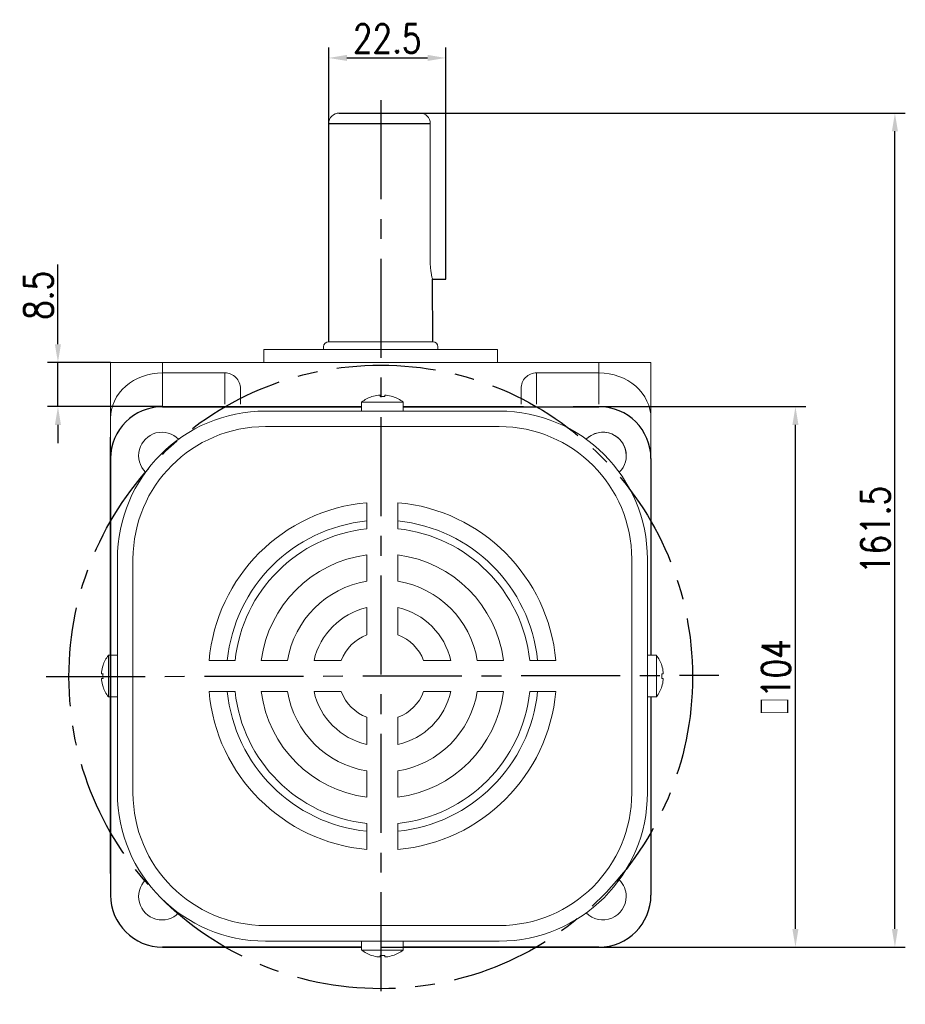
# Model space of a CAD drawing. Header units: inches. Extents: x 331 to 12887, y -474 to 4488.
# Tile 37 of 122: x 3977 to 4148, y 1247 to 1437. Entities that reach past the tile are written whole.
import ezdxf

# ---------------------------------------------------------------- set-up
doc = ezdxf.new("R2010")
doc.units = ezdxf.units.IN
doc.header["$LTSCALE"] = 10
doc.header["$MEASUREMENT"] = 0
doc.linetypes.add('CENTER', pattern=[10.16, 6.35, -1.27, 1.27, -1.27])
for name, color, linetype in [('1轮廓实线层', 7, 'Continuous'), ('3中心线层', 1, 'CENTER'), ('7标注层', 4, 'Continuous')]:
    doc.layers.add(name, color=color, linetype=linetype)
doc.styles.add('TH_GBDIM', font='romans.shx', dxfattribs={"width": 0.8, "bigfont": 'gbcbig.shx'})
doc.dimstyles.new('TH_GBDIM', dxfattribs={"dimtxt": 3.5, "dimasz": 2.5, "dimexe": 2, "dimexo": 0, "dimgap": 1, "dimtad": 1, "dimdec": 4, "dimdsep": 46, "dimtxsty": 'TH_GBDIM', "dimcen": 0.09, "dimclrd": 4, "dimclre": 4, "dimclrt": 3, "dimadec": 0, "dimazin": 0, "dimtfac": 1, "dimtdec": 4, "dimtmove": 0, "dimatfit": 3, "dimfxl": 1, "dimtzin": 0, "dimarcsym": 0})

# ---------------------------------------------------------------- blocks, each defined once
blk = doc.blocks.new('*D464')
at = {"layer": '7标注层', "color": 4, "lineweight": -2, "transparency": 16777216}
for p, q in [((3984.49, 1374.33), (3984.49, 1389.67)), ((3994.61, 1370.83), (3982.49, 1370.83)), ((3984.49, 1362.33), (3984.49, 1370.83)), ((4004.61, 1362.33), (3982.49, 1362.33)), ((3984.49, 1358.83), (3984.49, 1355.33))]:
    blk.add_line(p, q, dxfattribs=at)
at = {"layer": '7标注层', "color": 4, "transparency": 16777216}
for points in [[(3983.9, 1374.33), (3985.07, 1374.33), (3984.49, 1370.83)], [(3983.9, 1358.83), (3985.07, 1358.83), (3984.49, 1362.33)]]:
    blk.add_solid(points, dxfattribs=at)
at = {"layer": 'Defpoints', "color": 0, "transparency": 16777216}
for p in [(3994.61, 1370.83), (3984.49, 1362.33), (4004.61, 1362.33)]:
    blk.add_point(p, dxfattribs=at)
at = {"layer": '7标注层', "color": 3, "transparency": 16777216, "insert": (3980.74, 1383.75), "char_height": 5.5, "attachment_point": 5, "rotation": 90, "style": 'TH_GBDIM'}
blk.add_mtext('{8.5}{}{}', dxfattribs=at)
blk = doc.blocks.new('*D448')
at = {"layer": '7标注层', "color": 4, "lineweight": -2, "transparency": 16777216}
for p, q in [((4083.66, 1362.33), (4128.42, 1362.33)), ((4126.42, 1261.83), (4126.42, 1358.83)), ((4083.66, 1258.33), (4128.42, 1258.33))]:
    blk.add_line(p, q, dxfattribs=at)
at = {"layer": '7标注层', "color": 4, "transparency": 16777216}
for points in [[(4125.83, 1358.83), (4127, 1358.83), (4126.42, 1362.33)], [(4125.83, 1261.83), (4127, 1261.83), (4126.42, 1258.33)]]:
    blk.add_solid(points, dxfattribs=at)
at = {"layer": 'Defpoints', "color": 0, "transparency": 16777216}
for p in [(4083.66, 1362.33), (4126.42, 1362.33), (4083.66, 1258.33)]:
    blk.add_point(p, dxfattribs=at)
at = {"layer": '7标注层', "color": 3, "transparency": 16777216, "insert": (4122.67, 1310.33), "char_height": 5.5, "attachment_point": 5, "rotation": 90, "style": 'TH_GBDIM'}
blk.add_mtext('{□}104', dxfattribs=at)
blk = doc.blocks.new('*D454')
at = {"layer": '7标注层', "color": 4, "lineweight": -2, "transparency": 16777216}
for p, q in [((4054.15, 1418.83), (4147.56, 1418.83)), ((4145.56, 1261.83), (4145.56, 1415.33)), ((4088.61, 1258.33), (4147.56, 1258.33))]:
    blk.add_line(p, q, dxfattribs=at)
at = {"layer": '7标注层', "color": 4, "transparency": 16777216}
for points in [[(4144.98, 1415.33), (4146.14, 1415.33), (4145.56, 1418.83)], [(4144.98, 1261.83), (4146.14, 1261.83), (4145.56, 1258.33)]]:
    blk.add_solid(points, dxfattribs=at)
at = {"layer": 'Defpoints', "color": 0, "transparency": 16777216}
for p in [(4054.15, 1418.83), (4145.56, 1418.83), (4088.61, 1258.33)]:
    blk.add_point(p, dxfattribs=at)
at = {"layer": '7标注层', "color": 3, "transparency": 16777216, "insert": (4141.81, 1338.58), "char_height": 5.5, "attachment_point": 5, "rotation": 90, "style": 'TH_GBDIM'}
blk.add_mtext('161.5', dxfattribs=at)
blk = doc.blocks.new('*D446')
at = {"layer": '7标注层', "color": 4, "lineweight": -2, "transparency": 16777216}
for p, q in [((4036.61, 1416.83), (4036.61, 1431.43)), ((4059.11, 1418.83), (4059.11, 1431.43)), ((4040.11, 1429.43), (4055.61, 1429.43))]:
    blk.add_line(p, q, dxfattribs=at)
at = {"layer": '7标注层', "color": 4, "transparency": 16777216}
for points in [[(4040.11, 1430.02), (4040.11, 1428.85), (4036.61, 1429.43)], [(4055.61, 1430.02), (4055.61, 1428.85), (4059.11, 1429.43)]]:
    blk.add_solid(points, dxfattribs=at)
at = {"layer": 'Defpoints', "color": 0, "transparency": 16777216}
for p in [(4059.11, 1429.43), (4059.11, 1418.83), (4036.61, 1416.83)]:
    blk.add_point(p, dxfattribs=at)
at = {"layer": '7标注层', "color": 3, "transparency": 16777216, "insert": (4047.86, 1433.18), "char_height": 5.5, "attachment_point": 5, "style": 'TH_GBDIM'}
blk.add_mtext('22.5', dxfattribs=at)

msp = doc.modelspace()

# ---------------------------------------------------------------- linework, layer by layer
at = {"linetype": 'Continuous', "lineweight": 15}
for p, q in [((4038.60821, 1418.82521), (4059.10821, 1418.82521)), ((4038.60821, 1418.82521), (4054.6082, 1418.82521)), ((4056.14848, 1389.8261), (4056.1476, 1416.82521)), ((4056.6082, 1374.82609), (4036.60821, 1374.82609)), ((4024.1082, 1373.32609), (4069.10821, 1373.32609)), ((3994.6082, 1370.8261), (4004.60821, 1370.8261)), ((3994.6082, 1352.3261), (3994.6082, 1370.8261)), ((4004.60821, 1370.8261), (4004.60821, 1368.8261)), ((4004.60821, 1370.8261), (4088.6082, 1370.8261)), ((4088.6082, 1368.8261), (4088.6082, 1370.8261)), ((4088.6082, 1370.8261), (4098.60821, 1370.8261)), ((4098.60821, 1370.8261), (4098.6082, 1352.3261)), ((4016.60821, 1368.8261), (4004.60821, 1368.8261)), ((4004.60821, 1368.8261), (4004.60821, 1362.3261)), ((4016.60821, 1362.80882), (4016.60821, 1368.8261)), ((4076.6082, 1368.8261), (4088.6082, 1368.8261)), ((4076.6082, 1368.8261), (4076.6082, 1362.80882)), ((4088.6082, 1362.80882), (4088.6082, 1368.8261)), ((4019.6082, 1365.79982), (4019.6082, 1362.80882)), ((4073.60821, 1362.80882), (4073.60821, 1365.79982))]:
    msp.add_line(p, q, dxfattribs=at)
at = {"color": 7, "linetype": 'Continuous', "lineweight": 15}
for p, q in [((4046.49011, 1364.25469), (4046.49011, 1364.53086)), ((4047.37011, 1364.53086), (4047.37011, 1364.25469)), ((4046.93011, 1363.21161), (4042.93011, 1363.21161)), ((4050.93011, 1363.21161), (4046.93011, 1363.21161)), ((4024.43011, 1361.48813), (4069.43011, 1361.48813)), ((4069.43011, 1358.48813), (4024.43011, 1358.48813)), ((4043.93011, 1338.8298), (4043.93011, 1343.85353)), ((4049.93011, 1338.8298), (4049.93011, 1343.85353)), ((3995.93011, 1287.98813), (3995.93011, 1332.98813)), ((3998.93011, 1332.98813), (3998.93011, 1287.98813)), ((4043.93011, 1328.74327), (4043.93011, 1333.79586)), ((4049.93011, 1328.74327), (4049.93011, 1333.79586)), ((4094.93011, 1332.98813), (4094.93011, 1287.98813)), ((4097.93011, 1287.98813), (4097.93011, 1332.98813)), ((4043.93011, 1318.41596), (4043.93011, 1323.65058)), ((4049.93011, 1318.41596), (4049.93011, 1323.65058)), ((3994.20664, 1314.48813), (3994.20664, 1306.79123)), ((4018.58845, 1313.48813), (4013.56471, 1313.48813)), ((4028.67497, 1313.48813), (4023.62239, 1313.48813)), ((4039.00228, 1313.48813), (4033.76766, 1313.48813)), ((4060.09256, 1313.48813), (4054.85794, 1313.48813)), ((4070.23783, 1313.48813), (4065.18525, 1313.48813)), ((4080.29551, 1313.48813), (4075.27178, 1313.48813)), ((4099.65359, 1314.48813), (4099.65359, 1306.79123)), ((3993.16355, 1310.92813), (3992.88738, 1310.92813)), ((3992.88738, 1310.04813), (3993.16355, 1310.04813)), ((4100.69667, 1310.92813), (4100.97284, 1310.92813)), ((4100.97284, 1310.04813), (4100.69667, 1310.04813)), ((4018.58845, 1307.48813), (4013.56471, 1307.48813)), ((4028.67497, 1307.48813), (4023.62239, 1307.48813)), ((4039.00228, 1307.48813), (4033.76766, 1307.48813)), ((4060.09256, 1307.48813), (4054.85794, 1307.48813)), ((4070.23783, 1307.48813), (4065.18525, 1307.48813)), ((4080.29551, 1307.48813), (4075.27178, 1307.48813)), ((3994.20664, 1306.79123), (3994.20664, 1306.48813)), ((4099.65359, 1306.79123), (4099.65359, 1306.48813)), ((4043.93011, 1297.32568), (4043.93011, 1302.56031)), ((4049.93011, 1297.32568), (4049.93011, 1302.56031)), ((4043.93011, 1287.18041), (4043.93011, 1292.233)), ((4049.93011, 1287.18041), (4049.93011, 1292.233)), ((4043.93011, 1277.12273), (4043.93011, 1282.14647)), ((4049.93011, 1277.12273), (4049.93011, 1282.14647)), ((4024.43011, 1262.48813), (4069.43011, 1262.48813)), ((4024.43011, 1262.48813), (4069.43011, 1262.48813)), ((4069.43011, 1259.48813), (4024.43011, 1259.48813)), ((4069.43011, 1259.48813), (4024.43011, 1259.48813)), ((4069.43011, 1259.48813), (4024.43011, 1259.48813)), ((4042.93011, 1257.76466), (4046.93011, 1257.76466)), ((4042.93011, 1257.76465), (4050.93011, 1257.76465)), ((4046.49011, 1256.4454), (4046.49011, 1256.72158)), ((4046.49011, 1256.4454), (4046.49011, 1256.72157)), ((4046.93011, 1257.76466), (4050.93011, 1257.76466)), ((4047.37011, 1256.72158), (4047.37011, 1256.4454)), ((4047.37011, 1256.72157), (4047.37011, 1256.4454))]:
    msp.add_line(p, q, dxfattribs=at)
for p, q in [((4004.6082, 1362.3261), (4042.93011, 1362.3261)), ((4050.93011, 1362.3261), (4088.6082, 1362.3261)), ((3994.6082, 1352.3261), (3994.6082, 1344.35027)), ((4098.6082, 1352.3261), (4098.6082, 1314.48813)), ((3994.6082, 1344.35027), (3994.6082, 1314.48813)), ((3994.6082, 1306.48813), (3994.6082, 1268.3261)), ((4098.6082, 1306.48813), (4098.6082, 1268.3261)), ((4004.6082, 1258.3261), (4042.93011, 1258.3261)), ((4046.6082, 1258.3261), (4088.6082, 1258.3261))]:
    msp.add_line(p, q)
at = {"color": 7, "linetype": 'Continuous', "lineweight": 15, "flags": 128}
for points in [[(4044.92263, 1364.25469), (4044.91929, 1364.26046), (4044.91691, 1364.26458), (4044.91548, 1364.26706), (4044.91501, 1364.26788)], [(4048.94522, 1364.26788), (4048.94474, 1364.26706), (4048.94331, 1364.26458), (4048.94093, 1364.26046), (4048.9376, 1364.25469)], [(3993.15036, 1308.47303), (3993.15118, 1308.4735), (3993.15366, 1308.47493), (3993.15778, 1308.47731), (3993.16355, 1308.48065)], [(4100.70987, 1308.47303), (4100.70904, 1308.4735), (4100.70657, 1308.47493), (4100.70244, 1308.47731), (4100.69667, 1308.48065)], [(4044.91501, 1256.70838), (4044.91548, 1256.7092), (4044.91691, 1256.71168), (4044.91929, 1256.71581), (4044.92263, 1256.72158)], [(4044.91501, 1256.70838), (4044.91548, 1256.70921), (4044.91691, 1256.71168), (4044.91929, 1256.71581), (4044.92263, 1256.72157)], [(4048.9376, 1256.72158), (4048.94093, 1256.71581), (4048.94331, 1256.71168), (4048.94474, 1256.7092), (4048.94522, 1256.70838)], [(4048.9376, 1256.72157), (4048.94093, 1256.71581), (4048.94331, 1256.71168), (4048.94474, 1256.70921), (4048.94522, 1256.70838)]]:
    msp.add_lwpolyline(points, dxfattribs=at)
at = {"linetype": 'Continuous', "lineweight": 15}
for centre, radius, start, end in [((4038.60821, 1416.82521), 2, 90, 180), ((4054.1476, 1416.82521), 2, 0, 90), ((4036.6082, 1373.8261), 1, 90, 180), ((4056.6082, 1373.8261), 1, 0, 90)]:
    msp.add_arc(centre, radius, start, end, dxfattribs=at)
at = {"color": 7, "linetype": 'Continuous', "lineweight": 15}
for centre, radius, start, end in [((4046.93011, 1358.08813), 6.5, 108.0602081, 127.9798724), ((4046.93011, 1358.08813), 6.48509, 96.5521722, 108.0323524), ((4046.93011, 1356.92763), 7.34026, 86.5634365, 93.4365635), ((4046.93011, 1358.08813), 6.48509, 71.9676476, 83.4478278), ((4046.93011, 1358.08813), 6.5, 52.0201276, 71.9397919), ((4024.43011, 1332.98813), 28.5, 90, 180), ((4069.43011, 1332.98813), 28.5, 0, 90), ((4024.43011, 1332.98813), 25.5, 90, 180), ((4069.43011, 1332.98813), 25.5, 0, 90), ((4004.5037, 1352.91454), 4.5, 44.5203005, 225.4796995), ((4089.35652, 1352.91454), 4.5, 0, 135.4796995), ((4089.35652, 1352.91454), 4.5, 314.5203005, 135.4796995), ((4046.93011, 1310.48813), 33.5, 95.1378482, 174.8621518), ((4046.93011, 1310.48813), 33.5, 5.1378482, 84.8621518), ((4046.93011, 1310.48813), 30, 95.7391705, 174.2608295), ((4046.93011, 1310.48813), 30, 5.7391705, 84.2608295), ((4046.93011, 1310.48813), 28.5, 96.0423284, 173.9576716), ((4046.93011, 1310.48813), 28.5, 6.0423284, 83.9576716), ((4046.93011, 1310.48813), 23.5, 97.3343689, 172.6656311), ((4046.93011, 1310.48813), 23.5, 7.3343689, 82.6656311), ((4046.93011, 1310.48813), 18.5, 99.3324182, 170.6675818), ((4046.93011, 1310.48813), 18.5, 9.3324182, 80.6675818), ((4046.93011, 1310.48813), 13.5, 102.8395884, 167.1604116), ((4046.93011, 1310.48813), 13.5, 12.8395884, 77.1604116), ((4046.93011, 1310.48813), 8.47646, 110.7273411, 159.2726589), ((4046.93011, 1310.48813), 8.47646, 20.7273411, 69.2726589), ((3999.33011, 1310.48813), 6.5, 142.0201276, 161.9397919), ((4094.53011, 1310.48813), 6.5, 18.0602081, 37.9798724), ((3999.33011, 1310.48813), 6.48509, 161.9676476, 173.4478278), ((4094.53011, 1310.48813), 6.48509, 6.5521722, 18.0323524), ((3999.33011, 1310.48813), 6.48509, 186.5521722, 198.0323524), ((4000.49062, 1310.48813), 7.34027, 176.5634398, 183.4365602), ((4093.3696, 1310.48813), 7.34027, 356.5634398, 3.4365602), ((4094.53011, 1310.48813), 6.48509, 341.9676476, 353.4478278), ((3999.33011, 1310.48813), 6.5, 198.0602081, 217.9798724), ((4046.93011, 1310.48813), 33.5, 185.1378482, 264.8621518), ((4046.93011, 1310.48813), 30, 185.7391705, 264.2608295), ((4046.93011, 1310.48813), 28.5, 186.0423284, 263.9576716), ((4046.93011, 1310.48813), 23.5, 187.3343689, 262.6656311), ((4046.93011, 1310.48813), 18.5, 189.3324182, 260.6675818), ((4046.93011, 1310.48813), 13.5, 192.8395884, 257.1604116), ((4046.93011, 1310.48813), 8.47646, 200.7273411, 249.2726589), ((4046.93011, 1310.48813), 33.5, 275.1378482, 354.8621518), ((4046.93011, 1310.48813), 28.5, 276.0423284, 353.9576716), ((4046.93011, 1310.48813), 13.5, 282.8395884, 347.1604116), ((4046.93011, 1310.48813), 8.47646, 290.7273411, 339.2726589), ((4046.93011, 1310.48813), 23.5, 277.3343689, 352.6656311), ((4046.93011, 1310.48813), 18.5, 279.3324182, 350.6675818), ((4046.93011, 1310.48813), 30, 275.7391705, 354.2608295), ((4094.53011, 1310.48813), 6.5, 322.0201276, 341.9397919), ((4024.43011, 1287.98813), 28.5, 180, 270), ((4024.43011, 1287.98813), 25.5, 180, 270), ((4069.43011, 1287.98813), 25.5, 270, 0), ((4069.43011, 1287.98813), 28.5, 270, 0), ((4004.5037, 1268.06172), 4.5, 134.5203005, 315.4796995), ((4089.35652, 1268.06172), 4.5, 0, 45.4796995), ((4089.35652, 1268.06172), 4.5, 224.5203005, 0), ((4046.93011, 1262.88813), 6.5, 232.0201276, 251.9397919), ((4046.93011, 1262.88813), 6.5, 232.0201276, 251.9397919), ((4046.93011, 1262.88813), 6.48509, 251.9676476, 263.4478278), ((4046.93011, 1262.88813), 6.48509, 251.9676476, 263.4478278), ((4046.93011, 1264.04864), 7.34027, 266.5634398, 273.4365602), ((4046.93011, 1264.05117), 7.34279, 266.564621, 273.435379), ((4046.93011, 1262.88813), 6.48509, 276.5521722, 288.0323524), ((4046.93011, 1262.88813), 6.48509, 276.5521722, 288.0323524), ((4046.93011, 1262.88813), 6.5, 288.0602081, 307.9798724), ((4046.93011, 1262.88813), 6.5, 288.0602081, 307.9798724)]:
    msp.add_arc(centre, radius, start, end, dxfattribs=at)
for centre, start, end in [((4004.6082, 1352.3261), 90, 180), ((4088.6082, 1352.3261), 0, 90), ((4004.6082, 1268.3261), 180, 270), ((4088.6082, 1268.3261), 270, 0)]:
    msp.add_arc(centre, 10, start, end)
at = {"linetype": 'Continuous', "lineweight": 15}
for centre, major_axis, ratio, start_param, end_param in [((4004.6082, 1360.06503), (10, 0), 0.876106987, 1.570796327, 3.141592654), ((4016.6082, 1365.79982), (0, -3.02628), 0.991316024, 1.570796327, 3.141592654), ((4076.6082, 1365.79982), (0, 3.02628), 0.991316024, 0, 1.570796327), ((4088.6082, 1360.06503), (10, 0), 0.876106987, 0, 1.570796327)]:
    msp.add_ellipse(centre, major_axis=major_axis, ratio=ratio, start_param=start_param, end_param=end_param, dxfattribs=at)
for points in [[(4035.6082, 1373.8261), (4035.6082, 1373.32609)], [(4057.6082, 1373.32609), (4057.6082, 1373.8261)], [(4024.1082, 1373.32609), (4024.1082, 1370.8261)], [(4069.10821, 1370.8261), (4069.10821, 1373.32609)]]:
    msp.add_open_spline(points, degree=1, dxfattribs=at)
at = {"color": 7, "linetype": 'Continuous', "lineweight": 15}
for points, knots in [([(4046.49011, 1364.53086), (4046.48686, 1364.53433), (4046.48034, 1364.54127), (4046.42923, 1364.54568), (4046.35405, 1364.54482), (4046.26967, 1364.53937), (4046.21338, 1364.53335), (4046.19011, 1364.53086)], [0, 0, 0, 0, 0.213607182, 0.427280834, 0.639449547, 0.850955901, 1, 1, 1, 1]), ([(4047.67011, 1364.53086), (4047.63665, 1364.53433), (4047.56972, 1364.54127), (4047.4801, 1364.54568), (4047.41245, 1364.54482), (4047.37559, 1364.53937), (4047.37171, 1364.53335), (4047.37011, 1364.53086)], [0, 0, 0, 0, 0.213610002, 0.427290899, 0.639496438, 0.850974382, 1, 1, 1, 1]), ([(3992.88738, 1310.92813), (3992.88391, 1310.93139), (3992.87698, 1310.9379), (3992.87256, 1310.98901), (3992.87343, 1311.06419), (3992.87887, 1311.14857), (3992.88489, 1311.20486), (3992.88738, 1311.22813)], [0, 0, 0, 0, 0.2136071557, 0.4272806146, 0.6394502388, 0.8509563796, 1, 1, 1, 1]), ([(4100.97284, 1310.92813), (4100.97631, 1310.93139), (4100.98324, 1310.9379), (4100.98766, 1310.98901), (4100.9868, 1311.06419), (4100.98135, 1311.14857), (4100.97533, 1311.20486), (4100.97284, 1311.22813)], [0, 0, 0, 0, 0.2136071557, 0.4272806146, 0.6394502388, 0.8509563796, 1, 1, 1, 1]), ([(3992.88738, 1309.74813), (3992.88391, 1309.78159), (3992.87698, 1309.84853), (3992.87256, 1309.93814), (3992.87343, 1310.0058), (3992.87887, 1310.04266), (3992.88489, 1310.04653), (3992.88738, 1310.04813)], [0, 0, 0, 0, 0.213610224, 0.427291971, 0.639496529, 0.850974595, 1, 1, 1, 1]), ([(4100.97284, 1309.74813), (4100.97631, 1309.78159), (4100.98325, 1309.84853), (4100.98766, 1309.93814), (4100.9868, 1310.0058), (4100.98135, 1310.04266), (4100.97533, 1310.04653), (4100.97284, 1310.04813)], [0, 0, 0, 0, 0.213610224, 0.427291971, 0.639496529, 0.850974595, 1, 1, 1, 1]), ([(4046.19011, 1256.4454), (4046.22357, 1256.44193), (4046.29051, 1256.43499), (4046.38012, 1256.43059), (4046.44778, 1256.43144), (4046.48464, 1256.43689), (4046.48851, 1256.44291), (4046.49011, 1256.4454)], [0, 0, 0, 0, 0.213610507, 0.427290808, 0.639496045, 0.850973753, 1, 1, 1, 1]), ([(4046.19011, 1256.4454), (4046.22357, 1256.44193), (4046.29051, 1256.435), (4046.38012, 1256.43058), (4046.44777, 1256.43145), (4046.48464, 1256.43689), (4046.48851, 1256.44291), (4046.49011, 1256.4454)], [0, 0, 0, 0, 0.213610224, 0.427291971, 0.639496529, 0.850974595, 1, 1, 1, 1]), ([(4047.37011, 1256.4454), (4047.37337, 1256.44193), (4047.37988, 1256.43499), (4047.43099, 1256.43059), (4047.50617, 1256.43144), (4047.59055, 1256.43689), (4047.64684, 1256.44291), (4047.67011, 1256.4454)], [0, 0, 0, 0, 0.213607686, 0.427280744, 0.639449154, 0.850955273, 1, 1, 1, 1]), ([(4047.37011, 1256.4454), (4047.37337, 1256.44193), (4047.37988, 1256.435), (4047.43099, 1256.43058), (4047.50617, 1256.43145), (4047.59055, 1256.43689), (4047.64684, 1256.44291), (4047.67011, 1256.4454)], [0, 0, 0, 0, 0.2136071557, 0.4272806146, 0.6394502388, 0.8509563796, 1, 1, 1, 1])]:
    msp.add_open_spline(points, degree=3, knots=knots, dxfattribs=at)
for points in [[(4042.93011, 1363.21161), (4042.93011, 1361.48813)], [(4050.93011, 1361.48813), (4050.93011, 1363.21161)], [(3995.93011, 1314.48813), (3994.20664, 1314.48813)], [(4097.93011, 1314.48813), (4099.65359, 1314.48813)], [(3994.20664, 1306.48813), (3995.93011, 1306.48813)], [(4099.65359, 1306.48813), (4097.93011, 1306.48813)], [(4042.93011, 1259.48813), (4042.93011, 1257.76465)], [(4042.93011, 1259.48813), (4042.93011, 1257.76466)], [(4050.93011, 1257.76465), (4050.93011, 1259.48813)], [(4050.93011, 1257.76466), (4050.93011, 1259.48813)]]:
    msp.add_open_spline(points, degree=1, dxfattribs=at)
at = {"layer": '1轮廓实线层'}
for p, q in [((4038.60436, 1418.82521), (4054.61205, 1418.82521)), ((4059.10909, 1386.86019), (4059.10821, 1418.8261)), ((4036.6082, 1374.82609), (4036.60821, 1416.82521)), ((4036.60821, 1416.82521), (4056.1476, 1416.82521)), ((4056.6082, 1374.82609), (4056.59897, 1386.86019)), ((4056.60909, 1386.86019), (4059.10909, 1386.86019)), ((4019.1082, 1362.3261), (4004.6082, 1362.3261)), ((4004.60821, 1362.3261), (4042.93011, 1362.3261)), ((4042.93011, 1362.3261), (4019.1082, 1362.3261)), ((4050.93011, 1362.3261), (4088.6082, 1362.3261)), ((4074.1082, 1362.3261), (4050.93011, 1362.3261)), ((3994.6082, 1314.48813), (3994.6082, 1356.48814)), ((3994.6082, 1352.3261), (3994.6082, 1337.8261)), ((4098.6082, 1352.3261), (4098.6082, 1337.8261)), ((4098.60821, 1352.3261), (4098.60821, 1314.48813)), ((3994.6082, 1337.8261), (3994.6082, 1306.48813)), ((4098.6082, 1337.8261), (4098.6082, 1314.48813)), ((3994.60051, 1283.86074), (3994.6159, 1336.86074)), ((3994.6082, 1336.86074), (3994.6082, 1283.86074)), ((3994.6082, 1272.48813), (3994.6082, 1306.48813)), ((3994.6082, 1306.48813), (3994.6082, 1282.8261)), ((4098.6082, 1306.48813), (4098.60821, 1268.32609)), ((4098.60821, 1306.48813), (4098.6082, 1282.8261)), ((3994.6082, 1282.8261), (3994.6082, 1268.3261)), ((4098.6082, 1282.8261), (4098.6082, 1268.3261)), ((4004.6082, 1258.3261), (4019.1082, 1258.3261)), ((4042.93011, 1258.3261), (4004.60821, 1258.3261)), ((4019.1082, 1258.3261), (4042.93011, 1258.3261)), ((4088.6082, 1258.3261), (4050.93011, 1258.3261)), ((4050.93011, 1258.3261), (4074.1082, 1258.3261)), ((4074.1082, 1258.3261), (4088.6082, 1258.3261))]:
    msp.add_line(p, q, dxfattribs=at)
for centre, start, end in [((4004.6082, 1352.3261), 90, 180), ((4004.6082, 1352.3261), 90, 180), ((4088.6082, 1352.3261), 0, 90), ((4088.6082, 1352.3261), 0, 90), ((4004.6082, 1268.3261), 180, 270), ((4004.6082, 1268.3261), 180, 270), ((4088.6082, 1268.3261), 270, 0), ((4088.6082, 1268.3261), 270, 0)]:
    msp.add_arc(centre, 10, start, end, dxfattribs=at)
at = {"layer": '1轮廓实线层', "linetype": 'Continuous', "lineweight": 15}
msp.add_open_spline([(4056.59897, 1386.86019), (4056.60194, 1386.85016), (4056.61503, 1386.80603), (4056.54079, 1387.05346), (4056.40206, 1387.5806), (4056.24294, 1388.38681), (4056.15756, 1389.18701), (4056.15059, 1389.67776), (4056.14848, 1389.8261)], degree=3, knots=[0, 0, 0, 0, 0.06025069, 0.265307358, 0.472820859, 0.688326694, 0.905794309, 1, 1, 1, 1], dxfattribs=at)
at = {"layer": '3中心线层', "ltscale": 0.3}
for p, q in [((4046.6082, 1421.28237), (4046.6082, 1247.3261)), ((3982.19423, 1310.38648), (4111.6771, 1310.65017))]:
    msp.add_line(p, q, dxfattribs=at)
at = {"layer": '3中心线层'}
msp.add_line((4046.6082, 1292.9864), (4046.6082, 1285.56686), dxfattribs=at)
at = {"layer": '3中心线层', "ltscale": 0.3}
msp.add_circle((4046.6082, 1310.3261), 60, dxfattribs=at)

# ---------------------------------------------------------------- dimensions: what is measured, and where the dimension line sits
at = {"layer": '7标注层'}
dim = msp.add_linear_dim(base=(4059.10821, 1429.43207), p1=(4036.60821, 1416.82521), p2=(4059.10821, 1418.82521), dimstyle='TH_GBDIM', override={"dimtxt": 5.5, "dimasz": 3.5, "dimadec": 4}, dxfattribs=at)
dim.commit()
dim.dimension.update_dxf_attribs({"geometry": '*D446', "text_midpoint": (4047.85821, 1429.43207), "dimtype": 160})
dim = msp.add_linear_dim(base=(4145.56124, 1418.82521), p1=(4088.6082, 1258.3261), p2=(4054.1476, 1418.82521), angle=90, text='161.5', dimstyle='TH_GBDIM', override={"dimtxt": 5.5, "dimasz": 3.5, "dimadec": 4}, dxfattribs=at)
dim.commit()
dim.dimension.update_dxf_attribs({"geometry": '*D454', "text_midpoint": (4141.81124, 1338.57565)})
for base, p1, p2, text, override, picture, middle, dimtype in [((3984.48612, 1362.3261), (3994.6082, 1370.8261), (4004.6082, 1362.3261), '{<>}{}{}', {"dimtxt": 5.5, "dimasz": 3.5, "dimdec": 1, "dimadec": 1}, '*D464', (3984.48612, 1383.74991), 160), ((4126.41562, 1362.3261), (4083.65819, 1258.3261), (4083.65819, 1362.3261), '{□}<>', {"dimtxt": 5.5, "dimasz": 3.5, "dimadec": 4}, '*D448', (4126.41562, 1310.3261), 161)]:
    dim = msp.add_linear_dim(base=base, p1=p1, p2=p2, angle=90, text=text, dimstyle='TH_GBDIM', override=override, dxfattribs=at)
    dim.commit()
    dim.dimension.update_dxf_attribs({"geometry": picture, "text_midpoint": middle, "dimtype": dimtype})

doc.saveas('drawing.dxf')
